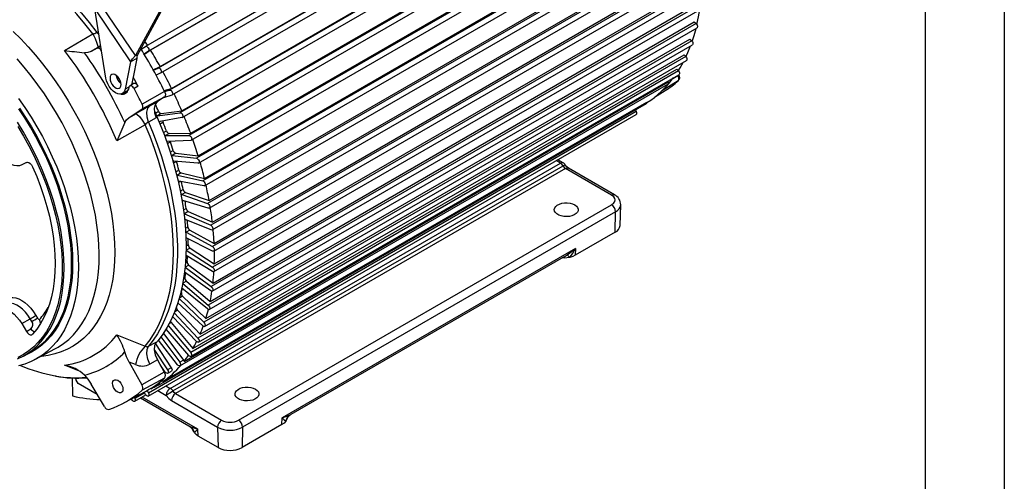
# Model space of a CAD drawing. Header units: inches. Extents: x 0 to 77, y 0 to 59.5.
# Tile 15 of 16: x 55.2 to 77, y 35.1 to 45.3. Entities that reach past the tile are written whole.
import ezdxf

# ---------------------------------------------------------------- set-up
doc = ezdxf.new("R2010")
doc.units = ezdxf.units.IN
doc.header["$LTSCALE"] = 7
doc.header["$MEASUREMENT"] = 0
doc.layers.add('TEXT', color=140, linetype='Continuous', lineweight=25)

msp = doc.modelspace()

# ---------------------------------------------------------------- linework, layer by layer
at = {"color": 7, "linetype": 'Continuous'}
msp.add_line((77.000681, 59.500737), (77.000681, 0.000737), dxfattribs=at)
for p, q in [((68.785133, 50.931457), (57.980541, 44.694099)), ((68.846841, 50.82864), (58.04225, 44.591282)), ((68.812769, 50.804042), (58.09062, 44.614278)), ((69.063732, 50.452974), (58.25914, 44.215616)), ((58.303598, 44.246151), (69.025747, 50.435916)), ((58.317323, 44.110764), (69.121915, 50.348122)), ((69.318213, 49.962499), (58.513621, 43.725141)), ((58.5558, 43.761408), (69.277949, 49.951173)), ((58.568933, 43.619249), (69.373525, 49.856607)), ((69.545795, 49.463248), (58.741203, 43.22589)), ((58.781516, 43.267837), (69.503665, 49.457602)), ((58.793451, 43.119367), (69.598043, 49.356725)), ((69.744746, 48.959019), (58.940154, 42.721661)), ((58.979021, 42.769178), (69.70117, 48.958942)), ((58.989169, 42.614925), (69.793761, 48.852283)), ((69.913551, 48.453652), (59.10896, 42.216294)), ((59.146802, 42.269211), (69.868951, 48.458975)), ((59.154597, 42.10976), (69.959189, 48.347118)), ((70.050927, 47.950992), (59.246335, 41.713634)), ((59.283571, 41.771731), (70.005719, 47.961496)), ((59.288476, 41.607718), (70.093068, 47.845076)), ((70.155827, 47.454865), (59.351236, 41.217507)), ((59.38827, 41.28052), (70.110418, 47.470285)), ((59.389787, 41.112619), (70.194379, 47.349977)), ((70.227454, 46.969045), (59.422862, 40.731687)), ((59.460087, 40.799314), (70.182235, 46.989079)), ((59.457759, 40.628231), (70.262351, 46.865589)), ((70.265261, 46.497232), (59.46067, 40.259874)), ((59.498456, 40.331778), (70.220605, 46.521543)), ((59.491875, 40.158241), (70.296467, 46.395599)), ((70.268962, 46.043015), (59.46437, 39.805657)), ((59.503067, 39.881479), (70.225215, 46.071243)), ((59.491875, 39.706226), (70.296467, 45.943584)), ((57.754291, 44.491871), (56.921334, 45.724221)), ((70.238528, 45.609852), (59.433936, 39.372494)), ((59.473865, 39.451853), (70.196013, 45.641617)), ((56.853017, 45.527167), (57.648931, 44.349621)), ((57.100009, 43.993926), (56.853017, 45.527167)), ((58.322745, 45.53576), (57.754291, 44.491871)), ((58.360083, 45.537969), (57.79163, 44.49408)), ((59.457759, 39.275625), (70.262351, 45.512983)), ((70.174191, 45.201039), (59.369599, 38.963681)), ((59.411053, 39.046186), (70.133201, 45.23595)), ((70.133201, 45.23595), (70.174191, 45.201039)), ((56.183132, 44.604242), (56.810792, 44.972566)), ((56.899622, 45.004902), (56.933756, 45.025967)), ((56.944866, 44.956996), (56.899622, 45.004902)), ((59.389787, 38.869716), (70.194379, 45.107074)), ((70.07644, 44.819687), (59.271848, 38.582329)), ((59.288476, 38.491588), (70.093068, 44.728946)), ((59.315091, 38.667583), (70.03724, 44.857348)), ((70.03724, 44.857348), (70.07644, 44.819687)), ((56.914444, 44.664092), (56.773769, 44.582951)), ((56.908074, 44.652594), (56.773769, 44.582951)), ((56.908074, 44.652594), (56.9861, 44.701034)), ((56.985399, 44.705383), (56.914444, 44.664092)), ((57.79163, 44.49408), (57.754291, 44.491871)), ((57.88356, 44.631557), (57.979697, 44.693583)), ((58.04225, 44.591282), (57.949187, 44.524099)), ((58.09062, 44.614278), (57.954192, 44.515788)), ((59.186693, 38.318948), (69.908841, 44.508712)), ((69.908841, 44.508712), (69.946019, 44.468699)), ((57.648931, 44.349621), (57.529475, 43.746)), ((57.786322, 44.428935), (57.648931, 44.349621)), ((57.786322, 44.428935), (57.704314, 44.014541)), ((69.946019, 44.468699), (59.141428, 38.231341)), ((59.154597, 38.144119), (69.959189, 44.381477)), ((58.149755, 44.177061), (58.303598, 44.246151)), ((58.154437, 44.168595), (58.25914, 44.215616)), ((58.316459, 44.110293), (58.214685, 44.05803)), ((69.783922, 44.150746), (58.97933, 37.913388)), ((58.989169, 37.829954), (69.793761, 44.067312)), ((59.02682, 38.002955), (69.748969, 44.19272)), ((69.748969, 44.19272), (69.783922, 44.150746)), ((69.792814, 44.061615), (69.790642, 44.065511)), ((57.715724, 43.870667), (57.629002, 43.816824)), ((57.704314, 44.014541), (57.670255, 43.842437)), ((58.742164, 37.618821), (69.546755, 43.856179)), ((58.832939, 37.717253), (69.555088, 43.907018)), ((69.775842, 43.929768), (69.406201, 43.700353)), ((69.660392, 43.984242), (69.771253, 44.048367)), ((69.771253, 44.048367), (69.768743, 44.052869)), ((69.781494, 43.933976), (69.775842, 43.929768)), ((57.469729, 43.652345), (57.593297, 43.723679)), ((57.613047, 43.794245), (57.529475, 43.746)), ((57.612657, 43.792861), (57.598701, 43.740771)), ((57.816501, 43.810342), (57.726388, 43.75853)), ((58.400074, 43.696981), (57.903582, 43.4128)), ((58.56527, 43.617597), (58.373637, 43.553029)), ((58.391176, 43.7151), (58.5558, 43.761408)), ((58.40167, 43.693649), (58.513621, 43.725141)), ((69.256017, 43.570871), (69.487378, 43.714515)), ((58.394791, 43.566559), (57.899061, 43.301175)), ((58.075803, 43.379977), (58.245411, 43.471018)), ((58.394791, 43.566559), (58.245411, 43.471018)), ((58.268839, 37.189104), (69.073431, 43.426462)), ((58.363577, 37.268128), (69.085726, 43.457893)), ((57.617699, 43.121222), (57.899061, 43.301175)), ((57.617699, 43.121222), (57.758304, 43.202483)), ((58.040536, 36.949974), (68.845128, 43.187332)), ((68.846841, 43.253537), (58.04225, 37.016179)), ((58.197616, 43.216662), (58.267442, 43.256972)), ((58.245336, 43.159443), (58.741203, 43.22589)), ((58.327779, 43.207036), (58.245336, 43.159443)), ((58.327779, 43.207036), (58.781516, 43.267837)), ((68.829676, 43.285746), (68.846841, 43.253537)), ((58.215559, 43.110515), (58.046068, 43.0192)), ((58.369207, 43.013764), (58.299992, 42.973807)), ((58.786789, 43.116943), (58.300409, 43.027824)), ((57.973648, 42.95844), (57.340849, 42.599018)), ((58.374396, 42.783874), (58.443029, 42.823495)), ((58.501996, 42.768335), (58.419553, 42.720741)), ((58.501996, 42.768335), (58.979021, 42.769178)), ((58.419553, 42.720741), (58.940154, 42.721661)), ((58.530485, 42.579008), (58.46274, 42.5399)), ((58.97933, 42.612142), (58.466882, 42.58843)), ((58.525949, 42.349826), (58.592882, 42.388466)), ((58.65003, 42.328501), (58.567587, 42.280908)), ((58.65003, 42.328501), (59.146802, 42.269211)), ((55.342285, 42.122422), (55.238663, 42.06869)), ((58.527434, 37.119085), (67.168662, 42.10756)), ((58.567587, 42.280908), (59.10896, 42.216294)), ((58.665004, 42.144353), (58.599632, 42.106615)), ((59.141428, 42.107035), (58.606812, 42.148911)), ((67.168662, 42.10756), (67.071683, 42.163545)), ((67.231249, 42.113696), (67.108291, 42.184678)), ((67.231088, 42.113612), (67.231976, 42.113264)), ((58.584881, 37.061425), (67.226109, 42.0499)), ((67.282443, 41.991601), (58.643436, 37.004409)), ((58.651204, 41.917871), (58.71586, 41.955196)), ((58.770755, 41.890883), (58.688312, 41.84329)), ((58.770755, 41.890883), (59.283571, 41.771731)), ((68.303801, 41.401983), (67.282443, 41.991601)), ((68.366296, 41.408172), (67.344938, 41.997789)), ((58.688312, 41.84329), (59.246335, 41.713634)), ((58.757873, 41.705102), (58.709728, 41.677309)), ((59.271848, 41.605467), (58.719134, 41.712612)), ((58.749329, 41.491365), (58.811027, 41.526982)), ((58.863251, 41.458811), (58.780808, 41.411217)), ((58.863251, 41.458811), (59.38827, 41.28052)), ((58.780808, 41.411217), (59.351236, 41.217507)), ((58.82727, 41.275501), (58.792337, 41.255334)), ((59.369599, 41.111254), (58.802993, 41.282853)), ((58.819746, 41.073652), (58.877659, 41.107084)), ((58.926814, 41.035572), (58.844371, 40.987979)), ((58.926814, 41.035572), (59.460087, 40.799314)), ((60.038955, 36.414791), (68.303801, 41.185985)), ((68.392159, 41.030238), (60.127313, 36.259044)), ((68.381795, 40.57918), (68.392159, 41.030238)), ((68.491548, 40.728173), (68.506203, 41.185056)), ((58.844371, 40.987979), (59.422862, 40.731687)), ((58.870646, 40.857651), (58.847032, 40.844019)), ((59.433936, 40.628159), (58.85775, 40.862906)), ((58.862156, 40.668047), (58.915249, 40.698697)), ((58.960961, 40.62439), (58.878518, 40.576796)), ((58.878518, 40.576796), (59.46067, 40.259874)), ((58.960961, 40.62439), (59.498456, 40.331778)), ((68.381795, 40.57918), (67.49782, 40.068873)), ((58.88661, 40.454121), (58.873689, 40.446662)), ((59.46437, 40.159857), (58.882989, 40.455965)), ((58.875894, 40.186043), (58.882989, 40.180798)), ((58.876576, 40.277834), (58.92351, 40.304929)), ((58.965432, 40.228391), (58.882989, 40.180798)), ((58.882989, 40.180798), (59.46437, 39.805657)), ((58.965432, 40.228391), (59.503067, 39.881479)), ((67.501248, 40.217745), (61.004344, 36.467157)), ((67.317438, 40.076242), (67.501248, 40.217745)), ((67.501248, 40.217745), (67.49782, 40.068873)), ((58.863397, 39.906272), (58.902381, 39.928777)), ((58.874223, 40.06751), (58.872525, 40.06653)), ((58.878518, 40.065129), (58.872595, 40.068288)), ((59.46067, 39.709914), (58.878518, 40.065129)), ((61.206512, 36.544221), (67.246742, 40.031171)), ((58.844371, 39.693371), (58.842683, 39.694535)), ((59.422862, 39.281752), (58.844371, 39.693371)), ((58.854797, 39.805323), (58.85775, 39.802998)), ((58.940193, 39.850591), (58.85775, 39.802998)), ((58.85775, 39.802998), (59.433936, 39.372494)), ((58.940193, 39.850591), (59.473865, 39.451853)), ((58.885436, 39.493865), (58.804792, 39.447311)), ((58.823474, 39.556623), (58.852021, 39.573103)), ((58.885436, 39.493865), (59.411053, 39.046186)), ((59.351236, 38.878631), (58.783557, 39.341282)), ((58.80438, 39.445091), (59.369599, 38.963681)), ((58.724936, 39.10776), (59.271848, 38.582329)), ((58.801577, 39.160928), (58.728003, 39.118454)), ((58.758308, 39.232241), (58.772814, 39.240615)), ((58.801577, 39.160928), (59.315091, 38.667583)), ((58.689255, 38.854313), (58.62577, 38.817663)), ((58.689255, 38.854313), (59.186693, 38.318948)), ((58.696026, 39.011129), (58.692014, 39.000633)), ((59.246335, 38.503618), (58.695559, 39.011559)), ((55.238663, 38.553261), (55.42602, 38.661627)), ((55.462298, 38.60093), (55.42602, 38.661627)), ((55.552024, 38.737081), (55.588301, 38.676384)), ((55.588321, 38.676396), (55.588303, 38.676385)), ((59.10896, 38.159569), (58.579246, 38.707942)), ((58.61694, 38.795819), (59.141428, 38.231341)), ((55.238663, 38.553261), (55.342285, 38.379889)), ((55.342285, 38.379889), (55.439842, 38.44121)), ((58.940154, 37.849101), (58.435377, 38.432796)), ((58.48109, 38.511699), (58.97933, 37.913388)), ((58.549325, 38.576354), (58.50112, 38.548525)), ((58.549325, 38.576354), (59.02682, 38.002955)), ((57.340849, 38.30228), (57.973648, 38.056709)), ((58.689972, 37.641842), (58.265003, 38.188395)), ((58.318222, 38.257543), (58.735557, 37.698155)), ((58.382737, 38.329167), (58.359933, 38.316003)), ((58.382737, 38.329167), (58.818, 37.745748)), ((55.530827, 37.755438), (55.987132, 37.999697)), ((58.046068, 38.051314), (58.215559, 38.143362)), ((58.174604, 37.967879), (58.468336, 37.527844)), ((58.197196, 38.105136), (58.550779, 37.575437)), ((55.297371, 37.848321), (55.462127, 37.943433)), ((58.245411, 37.748393), (58.075803, 37.656205)), ((58.245411, 37.748393), (58.394791, 37.480381)), ((58.818, 37.745748), (58.735557, 37.698155)), ((56.515942, 37.501942), (56.183132, 37.633727)), ((57.758304, 37.644359), (57.617699, 37.699552)), ((57.617699, 37.699552), (57.899061, 37.194745)), ((58.41669, 37.479935), (58.31013, 37.632276)), ((58.550779, 37.575437), (58.468336, 37.527844)), ((56.354606, 37.350532), (56.36356, 36.950525)), ((56.437256, 37.320414), (56.437256, 37.346977)), ((56.484279, 37.228484), (56.443676, 37.298809)), ((58.394791, 37.480381), (57.899061, 37.194745)), ((58.400074, 37.34386), (57.903582, 37.0779)), ((58.471883, 37.452845), (58.554326, 37.500439)), ((56.911417, 36.981902), (56.484279, 37.228484)), ((57.070263, 36.716134), (56.773769, 37.212203)), ((58.09548, 37.118589), (58.100107, 37.109906)), ((58.203532, 37.165805), (58.244291, 37.189335)), ((58.430455, 37.17507), (58.527434, 37.119085)), ((57.499197, 36.79574), (57.994526, 37.060888)), ((57.677418, 36.873284), (57.670473, 36.887423)), ((57.73231, 36.920525), (57.744728, 36.894069)), ((57.740679, 36.832528), (57.98702, 36.974738)), ((57.961349, 37.019121), (57.744728, 36.894069)), ((57.869249, 36.90675), (58.938575, 36.289442)), ((59.141354, 36.212031), (57.903589, 36.926574)), ((57.979697, 36.9861), (57.951068, 37.037625)), ((58.01307, 37.070935), (58.04225, 37.016179)), ((58.251379, 37.071691), (58.439078, 36.963335)), ((58.643436, 37.004409), (59.664795, 36.414791)), ((58.555048, 36.851316), (58.555078, 36.848661)), ((58.555078, 36.848661), (59.576437, 36.259044)), ((61.000923, 36.318294), (61.004344, 36.467157)), ((61.004344, 36.467157), (61.164703, 36.524106)), ((61.094982, 36.420893), (61.083667, 36.390597)), ((58.982815, 36.268162), (59.141354, 36.212031)), ((59.144768, 36.063166), (59.141354, 36.212031)), ((59.576406, 36.261698), (59.576437, 36.259044)), ((59.576437, 36.259044), (59.586801, 35.807986)), ((61.000923, 36.318294), (60.116949, 35.807986)), ((60.127313, 36.259044), (60.116949, 35.807986)), ((60.127313, 36.259044), (60.127343, 36.261698)), ((59.062772, 36.134404), (59.050868, 36.165578)), ((59.586801, 35.807986), (59.144768, 36.063166))]:
    msp.add_line(p, q)
at = {"flags": 128}
for points in [[(56.810792, 44.972566), (56.636678, 45.195664), (56.457268, 45.411173), (56.27305, 45.618507), (56.084524, 45.817104), (55.892203, 46.006423), (55.69661, 46.185949), (55.498275, 46.355195), (55.297739, 46.5137), (55.095547, 46.661033), (54.892248, 46.796795), (54.688395, 46.920616), (54.484542, 47.032159), (54.281243, 47.131122), (54.07905, 47.217234), (53.878514, 47.290263), (53.68018, 47.350009), (53.484587, 47.39631), (53.292265, 47.429041), (53.103739, 47.448111), (52.919521, 47.453471), (52.740112, 47.445104), (52.565998, 47.423034)], [(52.59754, 47.488441), (52.765924, 47.511221), (52.939315, 47.52119), (53.117277, 47.518322), (53.299358, 47.502625), (53.4851, 47.474138), (53.674033, 47.432934), (53.86568, 47.379116), (54.059557, 47.31282), (54.255174, 47.234214), (54.452038, 47.143497), (54.64965, 47.040897), (54.847512, 46.926673), (55.045125, 46.801115), (55.241988, 46.664539), (55.437605, 46.51729), (55.631482, 46.35974), (55.823129, 46.192287), (56.012062, 46.015354), (56.197804, 45.829388), (56.379885, 45.634858), (56.557847, 45.432256), (56.731238, 45.222094), (56.899622, 45.004902)], [(70.193009, 45.178669), (70.228142, 45.34781), (70.255122, 45.50881)], [(70.174191, 45.201039), (70.189109, 45.184572), (70.200335, 45.164291), (70.206191, 45.143226), (70.205802, 45.124522), (70.199227, 45.110973), (70.194379, 45.107074)], [(55.047289, 45.025224), (55.215532, 44.858875), (55.38024, 44.684032), (55.540919, 44.501219), (55.697086, 44.310985), (55.848272, 44.113901), (55.994025, 43.910558), (56.133906, 43.701567), (56.267496, 43.487555), (56.394394, 43.269163), (56.51422, 43.047049), (56.626612, 42.821877), (56.731235, 42.594324), (56.827774, 42.365072), (56.91594, 42.13481), (56.995467, 41.904229), (57.066118, 41.67402), (57.12768, 41.444874), (57.179969, 41.21748), (57.222827, 40.992519), (57.256127, 40.770667), (57.279767, 40.552589), (57.293678, 40.338939), (57.297816, 40.13036), (57.292171, 39.927476), (57.276759, 39.730898), (57.251626, 39.541214), (57.216847, 39.358993), (57.172528, 39.184784), (57.1188, 39.019108), (57.055826, 38.862462), (56.983793, 38.715318), (56.90292, 38.578116), (56.813447, 38.451268), (56.715643, 38.335154), (56.609803, 38.230124), (56.496243, 38.136492), (56.375305, 38.05454), (56.247351, 37.984513), (56.112766, 37.926622), (55.971952, 37.88104), (55.825334, 37.847903), (55.673351, 37.827313), (55.663433, 37.826422)], [(56.810792, 44.972566), (56.864144, 44.865995), (56.903763, 44.76775), (56.920867, 44.697184), (56.914444, 44.664091)], [(70.087755, 44.806505), (70.129211, 44.936327), (70.17276, 45.094594)], [(70.07644, 44.819687), (70.090709, 44.802124), (70.10085, 44.781391), (70.105349, 44.760587), (70.103533, 44.742818), (70.095674, 44.730738), (70.093068, 44.728946)], [(56.773769, 44.582951), (56.701442, 44.558163), (56.626147, 44.554394)], [(57.003543, 44.592751), (57.001134, 44.597113), (56.987625, 44.617086), (56.97187, 44.633963), (56.954915, 44.646622), (56.937888, 44.654222), (56.921921, 44.656258), (56.908074, 44.652594)], [(57.648931, 44.349621), (57.693928, 44.418751), (57.754291, 44.491871)], [(57.979697, 44.693583), (57.993047, 44.696868), (58.009009, 44.691979), (58.0252, 44.679646), (58.039202, 44.66171), (58.048922, 44.640851), (58.05291, 44.620183), (58.050569, 44.602795), (58.04225, 44.591282)], [(69.949683, 44.464509), (69.992617, 44.559382), (70.051355, 44.704866)], [(55.987132, 37.999697), (56.044745, 38.032204), (56.165706, 38.112243), (56.279186, 38.204211), (56.384826, 38.307817), (56.482292, 38.422736), (56.571277, 38.548603), (56.651498, 38.685021), (56.722704, 38.831559), (56.784669, 38.987755), (56.837197, 39.153115), (56.880123, 39.327117), (56.913311, 39.509212), (56.936655, 39.698823), (56.950084, 39.895353), (56.953553, 40.098181), (56.947052, 40.306666), (56.930602, 40.52015), (56.904254, 40.737958), (56.868092, 40.959403), (56.82223, 41.183784), (56.766813, 41.410395), (56.702015, 41.638518), (56.628042, 41.867433), (56.545127, 42.096418), (56.453532, 42.324749), (56.353546, 42.551705), (56.245486, 42.776569), (56.129691, 42.998631), (56.006529, 43.21719), (55.876387, 43.431555), (55.739678, 43.64105), (55.596832, 43.845013), (55.448301, 44.042799), (55.294554, 44.233784), (55.136077, 44.417365)], [(69.779735, 44.155774), (69.819566, 44.220306), (69.88705, 44.339833)], [(69.946019, 44.468699), (69.95953, 44.450173), (69.96851, 44.429147), (69.971617, 44.408763), (69.968388, 44.392064), (69.959305, 44.381545), (69.959189, 44.381477)], [(57.436364, 43.850609), (57.431438, 43.893021), (57.417057, 43.937685), (57.394388, 43.980983), (57.365266, 44.019406), (57.332051, 44.049843), (57.297433, 44.069827), (57.264218, 44.07774), (57.235096, 44.07294), (57.212427, 44.055815), (57.198046, 44.027755), (57.19312, 43.991031), (57.198046, 43.948619), (57.212427, 43.903955), (57.235096, 43.860657), (57.264218, 43.822233), (57.297433, 43.791796), (57.332051, 43.771812), (57.365266, 43.7639), (57.394388, 43.7687), (57.417057, 43.785824), (57.431438, 43.813885), (57.436364, 43.850609)], [(58.25914, 44.215616), (58.273269, 44.217067), (58.289497, 44.210401), (58.305401, 44.196615), (58.318606, 44.177768), (58.327138, 44.156674), (58.329724, 44.136484), (58.325978, 44.120214), (58.316459, 44.110293)], [(69.783922, 44.150746), (69.796572, 44.131398), (69.804322, 44.110239), (69.806014, 44.090429), (69.801396, 44.074928), (69.793761, 44.067312)], [(57.529475, 43.746), (57.513956, 43.700208), (57.488118, 43.665844), (57.453299, 43.644686), (57.411303, 43.637831), (57.364306, 43.645635), (57.314742, 43.667692), (57.265177, 43.702861), (57.21818, 43.749319), (57.176185, 43.804661), (57.141366, 43.866019), (57.115528, 43.930216), (57.100009, 43.993926)], [(57.816501, 43.810342), (57.802483, 43.832247), (57.785792, 43.850901), (57.767627, 43.864965), (57.749291, 43.87343), (57.732101, 43.875689), (57.71729, 43.871579), (57.715724, 43.870667)], [(69.555088, 43.907018), (69.558413, 43.893393), (69.559105, 43.880701), (69.55712, 43.869744), (69.552582, 43.861214), (69.546755, 43.856179)], [(57.536413, 43.69084), (57.553954, 43.689203), (57.576446, 43.690047)], [(57.726388, 43.75853), (57.712841, 43.779697), (57.696712, 43.797723), (57.679159, 43.811314), (57.66144, 43.819495), (57.644828, 43.821678), (57.630515, 43.817706), (57.619529, 43.807865), (57.612657, 43.792861)], [(58.400074, 43.696981), (58.408686, 43.676786), (58.414822, 43.656498), (58.418288, 43.63676), (58.418973, 43.618198), (58.416856, 43.601402), (58.412003, 43.586904), (58.40457, 43.575166), (58.394791, 43.566559)], [(58.513621, 43.725141), (58.528421, 43.724745), (58.544792, 43.716354), (58.560288, 43.701221), (58.572595, 43.681605), (58.579874, 43.660437), (58.58104, 43.640879), (58.575917, 43.62585), (58.56527, 43.617597)], [(55.168625, 43.542045), (55.309586, 43.338168), (55.444377, 43.128918), (55.572575, 42.914954), (55.693774, 42.69695), (55.807596, 42.47559), (55.91368, 42.251572), (56.011693, 42.025601), (56.101328, 41.798387), (56.182301, 41.570645), (56.254359, 41.343092), (56.317274, 41.116444), (56.370848, 40.891414), (56.414914, 40.66871), (56.449332, 40.449033), (56.473993, 40.233073), (56.488822, 40.021511), (56.493769, 39.815012)], [(57.899061, 43.301175), (57.907431, 43.308542), (57.913793, 43.318588), (57.917946, 43.330996), (57.919758, 43.345372), (57.919171, 43.361258), (57.916205, 43.378151), (57.910953, 43.395516), (57.903582, 43.4128)], [(58.245411, 43.471018), (58.196295, 43.414979), (58.173623, 43.329585), (58.180483, 43.224029), (58.215559, 43.110515)], [(55.462127, 37.943433), (55.551357, 37.999463), (55.663753, 38.084365), (55.768561, 38.180813), (55.865438, 38.288492), (55.954069, 38.407051), (56.034165, 38.536104), (56.105464, 38.67523), (56.167734, 38.823974), (56.220772, 38.981851), (56.264404, 39.148347), (56.298489, 39.322919), (56.322915, 39.504997), (56.337603, 39.693987), (56.342504, 39.889273), (56.337603, 40.090218), (56.322915, 40.296165), (56.298489, 40.506445), (56.264404, 40.72037), (56.220772, 40.937243), (56.167734, 41.156357), (56.105464, 41.376996), (56.034165, 41.598442), (55.954069, 41.819971), (55.865438, 42.040862), (55.768561, 42.260393), (55.663753, 42.477849), (55.551357, 42.692521), (55.431739, 42.903707), (55.30529, 43.11072), (55.172421, 43.312884)], [(55.190644, 43.325773), (55.324013, 43.122848), (55.450938, 42.915056), (55.571006, 42.703074), (55.683825, 42.487595), (55.789028, 42.26932), (55.88627, 42.048962), (55.975234, 41.82724), (56.055632, 41.604876), (56.127199, 41.382597), (56.189704, 41.161127), (56.242941, 40.941189), (56.286738, 40.723499), (56.320951, 40.508768), (56.345469, 40.297697), (56.360212, 40.090974), (56.365131, 39.889273), (56.360212, 39.693252), (56.345469, 39.50355), (56.320951, 39.320787), (56.286738, 39.145558), (56.256733, 39.026438)], [(57.758304, 43.202484), (57.790182, 43.191485), (57.84275, 43.141378), (57.908028, 43.057934), (57.973648, 42.95844)], [(58.046068, 43.0192), (58.013025, 43.129777), (58.005985, 43.238586), (58.028836, 43.326257), (58.075803, 43.379977)], [(58.182828, 43.250211), (58.191627, 43.230291), (58.298265, 42.978071), (58.39654, 42.724778), (58.486208, 42.47104), (58.567046, 42.21749), (58.638854, 41.964757), (58.701453, 41.71347), (58.754686, 41.464253), (58.798423, 41.217727), (58.832553, 40.974503), (58.856993, 40.735187), (58.871681, 40.500374), (58.876581, 40.270647)], [(58.741203, 43.22589), (58.756562, 43.223651), (58.77295, 43.213598), (58.78792, 43.197232), (58.799236, 43.176997), (58.805207, 43.155917), (58.804943, 43.137138), (58.798482, 43.123466), (58.786789, 43.116943)], [(68.846841, 43.253537), (68.855161, 43.232418), (68.857501, 43.212327), (68.853514, 43.196264), (68.845128, 43.187332)], [(55.238663, 42.06869), (55.188027, 42.050837), (55.131458, 42.046496), (55.07045, 42.05578), (55.00661, 42.078445), (54.941624, 42.113892), (54.877204, 42.161187), (54.815051, 42.219082), (54.756804, 42.286051), (54.703999, 42.360326), (54.658029, 42.439948), (54.620106, 42.522817), (54.591232, 42.606748), (54.572168, 42.689526), (54.563416, 42.768968), (54.565207, 42.842978), (54.577494, 42.909604), (54.599954, 42.967089), (54.631993, 43.013916), (54.672767, 43.04885)], [(55.140534, 37.770256), (55.266984, 37.831273), (55.386601, 37.904352), (55.498997, 37.989254), (55.603805, 38.085701), (55.700682, 38.19338), (55.789314, 38.31194), (55.869409, 38.440993), (55.940708, 38.580118), (56.002978, 38.728862), (56.056016, 38.88674), (56.099648, 39.053236), (56.133733, 39.227808), (56.158159, 39.409886), (56.172847, 39.598876), (56.177748, 39.794161), (56.172847, 39.995106), (56.158159, 40.201054), (56.133733, 40.411333), (56.099648, 40.625259), (56.056016, 40.842132), (56.002978, 41.061245), (55.940708, 41.281885), (55.869409, 41.50333), (55.789314, 41.72486), (55.700682, 41.94575), (55.603805, 42.165282), (55.498997, 42.382738), (55.386601, 42.597409), (55.266984, 42.808596), (55.140534, 43.015609)], [(57.519171, 43.007633), (57.560075, 43.070967), (57.617699, 43.121222)], [(58.046068, 43.0192), (58.149973, 42.764773), (58.245288, 42.509523), (58.33177, 42.254094), (58.409203, 41.999133), (58.47739, 41.745281), (58.536159, 41.493182), (58.585362, 41.243471), (58.624874, 40.996779), (58.654595, 40.753729), (58.674452, 40.514936), (58.684392, 40.281002), (58.684392, 40.052518), (58.674452, 39.830061), (58.654595, 39.614193), (58.624874, 39.40546), (58.585362, 39.204388), (58.536159, 39.011485), (58.47739, 38.827239), (58.409203, 38.652114), (58.33177, 38.486554), (58.245288, 38.330976), (58.149973, 38.185774), (58.046068, 38.051314)], [(55.151086, 42.917221), (55.275269, 42.7082), (55.392394, 42.49522), (55.502071, 42.278988), (55.603938, 42.060223), (55.697655, 41.839651), (55.782911, 41.618005), (55.859422, 41.396022), (55.926935, 41.174439), (55.985226, 40.953991), (56.034101, 40.735412), (56.073396, 40.519426), (56.102983, 40.306753), (56.122762, 40.098098), (56.132668, 39.894154), (56.132668, 39.695599), (56.122762, 39.503093), (56.102983, 39.317274), (56.073396, 39.138761), (56.034101, 38.968146), (55.985226, 38.805995), (55.926935, 38.652849), (55.859422, 38.509214), (55.782911, 38.37557), (55.697655, 38.252358), (55.603938, 38.13999), (55.502071, 38.038837), (55.392394, 37.949236), (55.275269, 37.871486), (55.151086, 37.805843)], [(57.973648, 38.056709), (58.079803, 38.196487), (58.176739, 38.347703), (58.264192, 38.509945), (58.341925, 38.682774), (58.409726, 38.865719), (58.467411, 39.058282), (58.514823, 39.259941), (58.551833, 39.470146), (58.578342, 39.688328), (58.594275, 39.913892), (58.599591, 40.146225), (58.594275, 40.384696), (58.578342, 40.628657), (58.551833, 40.877444), (58.514823, 41.130381), (58.467411, 41.38678), (58.409726, 41.645945), (58.341925, 41.907171), (58.264192, 42.169748), (58.176739, 42.432962), (58.079803, 42.696098), (57.973648, 42.95844)], [(58.530485, 42.579008), (58.527488, 42.589939), (58.527234, 42.591223)], [(58.940154, 42.721661), (58.955955, 42.717597), (58.972236, 42.705958), (58.986566, 42.688485), (58.996804, 42.667785), (59.001422, 42.646952), (58.99973, 42.629096), (58.99198, 42.616885), (58.97933, 42.612142)], [(55.342285, 42.122422), (55.366936, 42.127275), (55.395668, 42.119272), (55.425227, 42.099322), (55.452283, 42.069685), (55.4758, 42.029335)], [(59.10896, 42.216294), (59.125082, 42.210434), (59.141132, 42.197299), (59.154713, 42.178851), (59.163796, 42.157844), (59.167026, 42.137417), (59.163918, 42.12062), (59.154939, 42.109962), (59.141428, 42.107035)], [(55.4758, 42.029335), (55.568633, 41.810106), (55.652629, 41.589804), (55.727481, 41.369232), (55.792915, 41.149199), (55.848693, 40.930508), (55.89461, 40.713958), (55.930498, 40.50034), (55.956227, 40.290436), (55.971701, 40.085012), (55.976866, 39.884819), (55.971701, 39.69059), (55.956227, 39.503033), (55.930498, 39.322834), (55.89461, 39.150652), (55.848693, 38.987116), (55.792915, 38.832824), (55.727481, 38.68834), (55.652629, 38.554191), (55.568633, 38.430869), (55.4758, 38.318822)], [(67.226109, 42.0499), (67.251044, 42.06298), (67.268828, 42.070723)], [(67.226109, 42.0499), (67.25274, 42.01512), (67.282443, 41.991601)], [(67.268828, 42.070723), (67.274508, 42.071653), (67.274424, 42.071202)], [(67.344918, 41.9978), (67.309398, 42.026432), (67.274931, 42.071309)], [(67.282443, 41.991601), (67.316267, 42.003358), (67.344937, 41.997788)], [(59.246335, 41.713634), (59.262656, 41.706024), (59.278353, 41.691492), (59.291082, 41.672209), (59.298941, 41.651055), (59.300757, 41.631189), (59.296259, 41.615579), (59.286117, 41.606556), (59.271848, 41.605467)], [(58.802993, 41.282853), (58.794936, 41.284328), (58.787603, 41.283716)], [(67.4858, 41.185402), (67.523962, 41.15754), (67.549966, 41.125347), (67.562408, 41.090561), (67.560618, 41.055056), (67.544693, 41.020746), (67.515492, 40.989482), (67.474587, 40.962947), (67.424185, 40.942574), (67.367003, 40.929459), (67.306124, 40.924311), (67.244829, 40.927407), (67.186422, 40.93858), (67.134054, 40.957227), (67.090546, 40.982344), (67.058245, 41.012575), (67.038891, 41.046293), (67.033528, 41.081677), (67.042446, 41.116822), (67.065163, 41.149833), (67.100455, 41.178929), (67.146419, 41.202543), (67.200577, 41.219401), (67.260009, 41.228594), (67.321513, 41.229627), (67.381771, 41.222444), (67.437535, 41.207433), (67.4858, 41.185402)], [(68.303801, 41.401983), (68.337625, 41.413741), (68.36611, 41.408206)], [(68.303801, 41.185985), (68.355484, 41.22818), (68.374365, 41.259272), (68.381314, 41.293984), (68.374365, 41.328696), (68.355484, 41.359788), (68.303801, 41.401983)], [(59.351236, 41.217507), (59.367631, 41.208203), (59.382856, 41.192385), (59.394635, 41.172415), (59.40121, 41.151274), (59.401599, 41.132122), (59.395743, 41.117817), (59.384518, 41.110497), (59.369599, 41.111254)], [(58.829751, 40.997252), (58.83586, 40.992696), (58.844371, 40.987979)], [(58.85775, 40.862906), (58.849485, 40.865324), (58.844808, 40.865776)], [(58.867519, 40.584368), (58.870025, 40.58236), (58.878518, 40.576796)], [(59.422862, 40.731687), (59.439208, 40.720763), (59.453843, 40.703779), (59.464584, 40.683272), (59.469825, 40.662306), (59.468784, 40.644012), (59.461615, 40.631122), (59.449391, 40.62556), (59.433936, 40.628159)], [(58.882989, 40.455965), (58.874578, 40.459308), (58.87325, 40.459658)], [(58.876581, 40.270647), (58.871338, 40.03898), (58.855624, 39.813983), (58.829479, 39.596254), (58.792975, 39.386371), (58.746206, 39.184895), (58.689299, 38.992359), (58.622405, 38.809278), (58.545701, 38.636136), (58.459391, 38.473396), (58.363706, 38.32149), (58.258899, 38.180822), (58.201966, 38.113465)], [(59.46067, 40.259874), (59.47684, 40.247411), (59.490777, 40.22939), (59.500396, 40.208504), (59.504263, 40.187872), (59.5018, 40.170576), (59.493374, 40.159198), (59.480244, 40.155438), (59.46437, 40.159857)], [(67.37442, 40.021537), (67.443217, 40.114896), (67.501248, 40.217745)], [(67.374419, 40.021537), (67.250097, 40.005717), (67.207912, 40.008755)], [(67.246617, 40.031428), (67.250574, 40.033405), (67.317438, 40.076242)], [(67.317439, 40.076242), (67.339308, 40.057795), (67.37442, 40.021537)], [(67.49782, 40.068873), (67.440195, 40.041666), (67.374419, 40.021537)], [(56.493769, 39.815012), (56.488822, 39.614225), (56.473993, 39.419783), (56.449332, 39.232298), (56.414914, 39.052358), (56.370848, 38.880531), (56.317274, 38.717357), (56.254359, 38.563349), (56.182301, 38.418992), (56.101328, 38.28474), (56.011693, 38.161016), (55.91368, 38.048208), (55.807596, 37.946673), (55.693774, 37.856728), (55.572575, 37.778658), (55.444377, 37.712708), (55.309586, 37.659085), (55.168625, 37.617958)], [(59.46437, 39.805657), (59.480244, 39.79175), (59.493374, 39.77283), (59.5018, 39.751724), (59.504263, 39.731583), (59.500396, 39.715416), (59.490777, 39.705637), (59.47684, 39.703706), (59.46067, 39.709914)], [(59.433936, 39.372494), (59.449391, 39.357249), (59.461615, 39.337574), (59.468784, 39.316407), (59.469825, 39.296911), (59.464584, 39.281996), (59.453843, 39.27389), (59.439208, 39.273805), (59.422862, 39.281752)], [(54.775822, 38.926837), (54.778254, 38.935973), (54.801476, 38.997402), (54.833947, 39.048754), (54.874964, 39.088919), (54.923641, 39.117029), (54.978928, 39.132477), (55.03963, 39.13493), (55.104436, 39.124335), (55.171945, 39.100919), (55.2407, 39.065191), (55.309216, 39.01792), (55.376012, 38.960128), (55.439645, 38.893063), (55.498741, 38.818175), (55.552024, 38.737081)], [(54.672767, 38.22647), (54.631993, 38.30848), (54.599954, 38.392299), (54.577494, 38.475715), (54.565207, 38.556528), (54.563416, 38.632606), (54.572168, 38.701943), (54.591232, 38.76271), (54.620106, 38.813303), (54.658029, 38.852388), (54.703999, 38.878935), (54.756804, 38.892242), (54.815051, 38.89196), (54.877204, 38.878094), (54.941624, 38.851012), (55.00661, 38.811428), (55.07045, 38.760385), (55.131458, 38.69923), (55.188027, 38.629576), (55.238663, 38.553261)], [(55.42602, 38.661627), (55.374775, 38.738861), (55.317525, 38.809353), (55.255782, 38.871244), (55.191174, 38.922902), (55.125405, 38.962963), (55.06021, 38.990371), (54.997308, 39.004403), (54.93836, 39.004689), (54.884919, 38.991221), (54.855479, 38.976293)], [(56.256733, 39.026438), (56.242941, 38.978435), (56.189704, 38.819963), (56.127199, 38.670659), (56.055632, 38.53101), (55.975234, 38.401471), (55.88627, 38.282466), (55.789028, 38.174381), (55.683825, 38.07757), (55.571006, 37.992349), (55.450938, 37.918995), (55.324013, 37.857748), (55.288638, 37.843321)], [(59.369599, 38.963681), (59.384518, 38.947214), (59.395743, 38.926933), (59.401599, 38.905868), (59.40121, 38.887164), (59.394635, 38.873615), (59.382856, 38.867244), (59.367631, 38.869004), (59.351236, 38.878631)], [(55.588321, 38.676396), (55.600036, 38.660008), (55.611661, 38.648828), (55.620338, 38.643758), (55.626887, 38.642457), (55.632288, 38.644357), (55.633362, 38.645375)], [(55.651279, 38.561185), (55.64797, 38.603626), (55.63336, 38.645377)], [(59.271848, 38.582329), (59.286117, 38.564766), (59.296259, 38.544034), (59.300757, 38.523229), (59.298941, 38.50546), (59.291082, 38.49338), (59.278353, 38.488794), (59.262656, 38.492385), (59.246335, 38.503618)], [(55.342285, 38.379889), (55.366936, 38.346574), (55.395668, 38.321403), (55.425227, 38.307226), (55.452283, 38.305625), (55.4758, 38.318822)], [(58.382737, 38.329167), (58.376121, 38.339158), (58.375921, 38.339501)], [(59.141428, 38.231341), (59.154939, 38.212815), (59.163918, 38.191789), (59.167026, 38.171405), (59.163796, 38.154706), (59.154713, 38.144187), (59.141132, 38.141419), (59.125082, 38.146815), (59.10896, 38.159569)], [(58.075803, 37.656205), (58.028836, 37.767366), (58.005985, 37.8826), (58.013025, 37.982071), (58.046068, 38.051314)], [(58.215559, 38.143362), (58.180483, 38.070346), (58.173623, 37.972711), (58.196295, 37.861139), (58.245411, 37.748393)], [(57.617699, 37.699552), (57.560075, 37.816338), (57.519171, 37.926899)], [(58.97933, 37.913388), (58.99198, 37.89404), (58.99973, 37.872881), (59.001422, 37.853071), (58.996804, 37.83757), (58.986566, 37.828692), (58.972236, 37.827763), (58.955955, 37.834922), (58.940154, 37.849101)], [(58.468336, 37.527844), (58.478921, 37.507328), (58.483998, 37.486438), (58.482814, 37.46828), (58.475544, 37.455552), (58.463269, 37.450149), (58.447815, 37.452873), (58.431479, 37.46332), (58.41669, 37.479935)], [(58.550779, 37.575437), (58.561364, 37.554922), (58.566441, 37.534032), (58.565257, 37.515873), (58.557987, 37.503146), (58.554326, 37.500439)], [(58.735557, 37.698155), (58.747222, 37.678142), (58.753662, 37.657032), (58.753917, 37.637972), (58.747948, 37.623803), (58.736646, 37.616637), (58.721695, 37.617542), (58.705323, 37.626383), (58.689972, 37.641842)], [(55.992438, 37.39125), (55.983175, 37.39226), (55.975512, 37.396137)], [(56.626147, 37.411201), (56.701442, 37.320499), (56.773769, 37.212203)], [(57.24884, 37.231208), (57.254463, 37.268965), (57.270784, 37.296532), (57.296205, 37.311212), (57.328237, 37.311567), (57.363744, 37.297563), (57.399252, 37.270571), (57.431284, 37.233232), (57.456704, 37.189203), (57.473025, 37.142791), (57.478649, 37.098542)], [(57.478649, 37.098542), (57.473025, 37.060786), (57.456704, 37.033219), (57.431284, 37.018539), (57.399252, 37.018183), (57.363744, 37.032187), (57.328237, 37.05918), (57.296205, 37.096518), (57.270784, 37.140548), (57.254463, 37.186959), (57.24884, 37.231208)], [(58.276411, 37.242141), (58.277517, 37.238883), (58.281242, 37.218315), (58.278648, 37.201137), (58.270122, 37.189911), (58.256934, 37.186308), (58.241049, 37.190867), (58.224836, 37.202907), (58.224155, 37.203582)], [(60.414732, 37.103362), (60.452894, 37.075499), (60.478898, 37.043307), (60.49134, 37.008521), (60.48955, 36.973016), (60.473626, 36.938706), (60.444424, 36.907441), (60.403519, 36.880907), (60.353118, 36.860533), (60.295935, 36.847419), (60.235056, 36.842271), (60.173761, 36.845367), (60.115355, 36.856539), (60.062986, 36.875187), (60.019478, 36.900303), (59.987177, 36.930535), (59.967823, 36.964252), (59.962461, 36.999637), (59.971378, 37.034782), (59.994095, 37.067792), (60.029387, 37.096889), (60.075351, 37.120502), (60.129509, 37.13736), (60.188942, 37.146553), (60.250445, 37.147587), (60.310703, 37.140404), (60.366467, 37.125392), (60.414732, 37.103362)], [(57.744728, 36.894069), (57.751785, 36.872904), (57.752702, 36.853471), (57.747343, 36.83867), (57.736509, 36.830713), (57.721818, 36.830788), (57.705463, 36.838884), (57.689888, 36.853791), (57.677418, 36.873284)], [(58.04225, 37.016179), (58.050569, 36.99506), (58.05291, 36.974969), (58.048922, 36.958906), (58.039202, 36.94927), (58.0252, 36.947499), (58.009009, 36.95386), (57.993047, 36.9674), (57.979697, 36.9861)], [(58.439078, 36.963335), (58.495895, 36.894203), (58.555078, 36.848661)], [(58.519633, 37.01992), (58.554988, 37.042854), (58.584881, 37.061425)], [(58.643436, 37.004409), (58.613163, 37.027622), (58.584881, 37.061425)], [(61.004344, 36.467157), (61.050443, 36.425515), (61.083668, 36.390597)], [(61.083668, 36.390597), (61.113854, 36.464199), (61.164703, 36.524106)], [(61.101372, 36.417428), (61.13834, 36.485663), (61.20789, 36.545021)], [(61.164703, 36.524106), (61.194522, 36.537915), (61.206281, 36.544618)], [(58.937993, 36.289785), (59.0075, 36.230356), (59.044404, 36.162081)], [(58.938699, 36.289699), (58.940234, 36.288507), (58.982815, 36.268162)], [(59.062772, 36.134404), (59.032964, 36.208292), (58.982815, 36.268161)], [(59.062771, 36.134404), (59.097048, 36.168259), (59.141354, 36.212031)], [(61.083667, 36.390597), (61.0486, 36.35204), (61.000923, 36.318294)], [(59.144768, 36.063166), (59.09764, 36.096433), (59.062772, 36.134404)]]:
    msp.add_lwpolyline(points, dxfattribs=at)
for centre, radius, start, end in [((56.786466, 45.177577), 0.206449, 276.7667948, 303.2373701), ((48.817427, 39.004925), 10.837754, 31.8152686, 32.4172317), ((49.388081, 39.344301), 8.593003, 22.2571164, 37.7428837), ((59.179677, 69.242151), 24.819465, 263.0655547, 264.0947237), ((49.10269, 39.17955), 9.246155, 24.4575509, 35.5424492), ((58.032941, 44.441631), 0.246946, 167.7375271, 182.946864), ((48.655759, 38.921602), 10.851539, 26.1080024, 31.8393365), ((48.779996, 38.981982), 10.881658, 28.931613, 31.1710906), ((48.849837, 39.019389), 10.802429, 26.0386385, 28.2896061), ((69.686895, 44.209825), 0.182167, 297.5860837, 305.551671), ((69.71262, 44.005752), 0.097954, 313.8364522, 36.1072975), ((57.597513, 44.08406), 0.267978, 187.2790196, 232.7156039), ((57.596113, 44.083252), 0.263016, 187.8886511, 232.1059724), ((48.26173, 38.693851), 10.838456, 28.1686357, 29.400307), ((67.886755, 45.316999), 2.218637, 302.7117123, 323.4264947), ((68.369395, 45.513654), 2.118204, 301.8567697, 311.6041825), ((69.689877, 43.98583), 0.10263, 326.889649, 37.5420318), ((57.468173, 43.768661), 0.133474, 255.2156957, 347.9388483), ((48.236063, 38.676251), 10.765493, 26.1022939, 28.1700363), ((49.068045, 39.123742), 10.560543, 23.1047351, 25.3440467), ((49.865234, 39.596417), 9.164975, 23.541109, 24.6245372), ((69.055592, 43.451561), 0.030792, 305.4028452, 11.8669841), ((63.757638, 32.843651), 11.970689, 118.3362779, 120.0773476), ((58.335803, 43.278151), 0.071566, 197.21358, 263.562193), ((81.916641, 32.117257), 26.717725, 155.9452969, 156.9013859), ((58.138992, 42.834906), 0.206396, 116.7579986, 143.2353402), ((58.243134, 43.200845), 0.041461, 234.7927486, 273.0446776), ((58.305024, 43.005202), 0.023087, 101.5316287, 157.8191961), ((58.447816, 43.04644), 0.08513, 184.8179005, 202.571451), ((50.170854, 39.723442), 8.833981, 20.5438227, 21.8675371), ((49.430943, 39.275258), 10.167265, 20.0990466, 22.3575078), ((58.51802, 42.844563), 0.077894, 195.6918646, 258.1285149), ((58.422738, 42.767532), 0.046899, 233.1271608, 266.1060147), ((58.467523, 42.566526), 0.021914, 91.6750212, 146.4649548), ((50.602265, 39.877241), 8.375931, 17.4464607, 18.8180069), ((49.927613, 39.452649), 9.639838, 16.9884794, 19.2856509), ((58.674127, 42.40868), 0.083722, 193.9719338, 253.2726027), ((58.575733, 42.330262), 0.050022, 231.2725636, 260.628115), ((58.604281, 42.126529), 0.022524, 83.5471824, 132.4413734), ((51.132822, 40.034453), 7.822514, 14.2137704, 15.6492676), ((50.539757, 39.634276), 9.001277, 13.7367536, 16.0919317), ((67.205033, 42.057385), 0.061971, 65.1376553, 125.9373922), ((67.076345, 41.958138), 0.175641, 31.4961921, 58.2909556), ((67.168662, 42.005492), 0.125, 31.7750281, 60.1132263), ((58.802687, 41.973723), 0.088781, 192.0451361, 248.9202121), ((58.702842, 41.897088), 0.055726, 230.6973255, 254.886055), ((58.713467, 41.688813), 0.024465, 76.6061681, 118.8164347), ((51.747256, 40.17878), 7.19128, 10.8056055, 12.2262748), ((58.902475, 41.542948), 0.092831, 189.9033194, 245.0053886), ((51.242982, 39.799778), 8.278787, 10.3033526, 12.7353461), ((58.802131, 41.468892), 0.06149, 230.3680026, 249.7102172), ((52.414894, 40.293254), 6.513805, 7.1772478, 8.5968774), ((68.24882, 41.179267), 0.257448, 1.288583, 63.5195574), ((58.972508, 41.119631), 0.095675, 187.5355485, 241.4716785), ((52.008321, 39.931517), 7.502125, 6.6424749, 9.1688474), ((68.200287, 41.02416), 0.192101, 2.6054783, 57.3945241), ((68.312284, 41.207719), 0.194627, 294.229772, 353.4905362), ((68.276634, 41.032883), 0.115555, 358.6881235, 0.004334), ((53.12023, 40.366974), 5.804506, 3.2761887, 4.7100417), ((59.012064, 40.707041), 0.097174, 184.926097, 238.2721396), ((52.804054, 40.015833), 6.701854, 2.7020942, 5.3374718), ((68.305061, 40.749848), 0.187125, 294.2091655, 353.3604322), ((53.809091, 40.389937), 5.115125, 359.047761, 0.5055414), ((59.0207, 40.308413), 0.097252, 182.053112, 235.3687781), ((53.597709, 40.044019), 5.907594, 358.4233741, 1.1761012), ((58.998269, 39.926915), 0.095906, 178.8875871, 232.7317508), ((54.466636, 40.361633), 4.456814, 354.4265124, 355.920871), ((54.358111, 40.012941), 5.146431, 353.7409054, 356.6067515), ((58.944923, 39.565616), 0.093203, 175.3924589, 230.3384709), ((55.068766, 40.284981), 3.849648, 349.3435144, 350.8869442), ((55.596023, 40.167808), 3.309333, 343.7293425, 345.3333231), ((55.077469, 39.921752), 4.421149, 348.5776131, 351.5639547), ((58.861114, 39.227453), 0.089276, 171.5217954, 228.1726005), ((54.484573, 39.6659), 1.536611, 318.3837836, 330.545877), ((58.760788, 38.922274), 0.098669, 184.6014365, 223.5333377), ((55.685147, 39.785804), 3.798277, 342.8783148, 346.0166934), ((52.835208, 43.131075), 5.166069, 300.0996464, 301.7285822), ((52.926532, 42.978455), 5.058936, 300.0823973, 301.7458314), ((58.632052, 38.64494), 0.107461, 200.5611421, 219.6610383), ((55.367938, 38.532758), 0.116409, 308.1470061, 35.8466771), ((55.576674, 38.517087), 0.156462, 209.0091732, 249.0825566), ((56.189326, 39.617474), 3.266554, 336.5766497, 339.9090659), ((55.967477, 39.343843), 1.72366, 277.1873747, 322.8233771), ((56.294707, 37.575273), 1.273952, 16.0223373, 34.7970028), ((58.501903, 37.51843), 0.754187, 134.4614581, 170.3881086), ((58.01372, 38.105849), 0.063407, 230.804203, 300.6747221), ((56.582372, 39.434942), 2.833004, 329.6377252, 333.1977681), ((56.200669, 39.179053), 1.818333, 283.5323007, 316.478451), ((58.736325, 37.684764), 0.10193, 18.5865469, 36.747578), ((56.86681, 39.257224), 2.497434, 321.9301664, 325.8717966), ((56.618423, 40.91515), 3.57726, 246.7706443, 259.6464529), ((56.048334, 36.813115), 0.83161, 45.9876543, 80.6715967), ((57.90449, 37.987029), 0.372549, 246.8965601, 297.3769296), ((57.090078, 39.066641), 2.203735, 305.3017399, 319.2995519), ((56.430242, 39.874895), 2.520123, 259.604636, 275.3085381), ((56.453182, 39.808806), 2.462431, 259.2114217, 275.0954546), ((56.481957, 37.321941), 0.044727, 181.9564986, 211.1437278), ((56.99612, 38.923873), 2.113653, 298.1876191, 311.6233574), ((58.274922, 37.260155), 0.089014, 5.1388142, 28.9047024), ((58.301118, 37.408394), 0.118139, 326.8896486, 37.5420297), ((56.505391, 38.651201), 2.104807, 288.3832632, 311.6274885), ((57.818889, 37.133133), 0.101112, 326.8896486, 37.5420297), ((57.155517, 38.981215), 2.096198, 296.7835151, 301.2733334), ((58.62337, 36.965526), 0.181063, 121.9950015, 151.5838222), ((58.435117, 36.969663), 0.17564, 31.4961824, 58.2909794), ((57.070178, 40.049919), 3.178923, 257.1568908, 268.3183029), ((58.618548, 36.959989), 0.1796, 149.2975327, 178.084902), ((58.554377, 36.965983), 0.11533, 179.995956, 181.3156994), ((59.298261, 35.825832), 1.42552, 123.1071191, 127.0646148), ((58.74695, 36.842583), 0.192101, 122.6054775, 177.3945216), ((57.163689, 36.754747), 0.101091, 202.4550664, 273.1179284), ((59.768308, 36.252966), 0.192101, 122.6054775, 177.3945216), ((59.851875, 36.793872), 0.601587, 242.7513911, 297.2486061), ((59.851875, 36.772727), 0.403877, 242.405537, 297.5944627), ((59.935441, 36.252966), 0.192101, 2.6054783, 57.3945241), ((59.851875, 36.321605), 0.577987, 242.7021291, 297.2978709)]:
    msp.add_arc(centre, radius, start, end)
at = {"layer": 'TEXT'}
msp.add_line((75.25, 57.75), (75.25, 1.75), dxfattribs=at)

doc.saveas('drawing.dxf')
